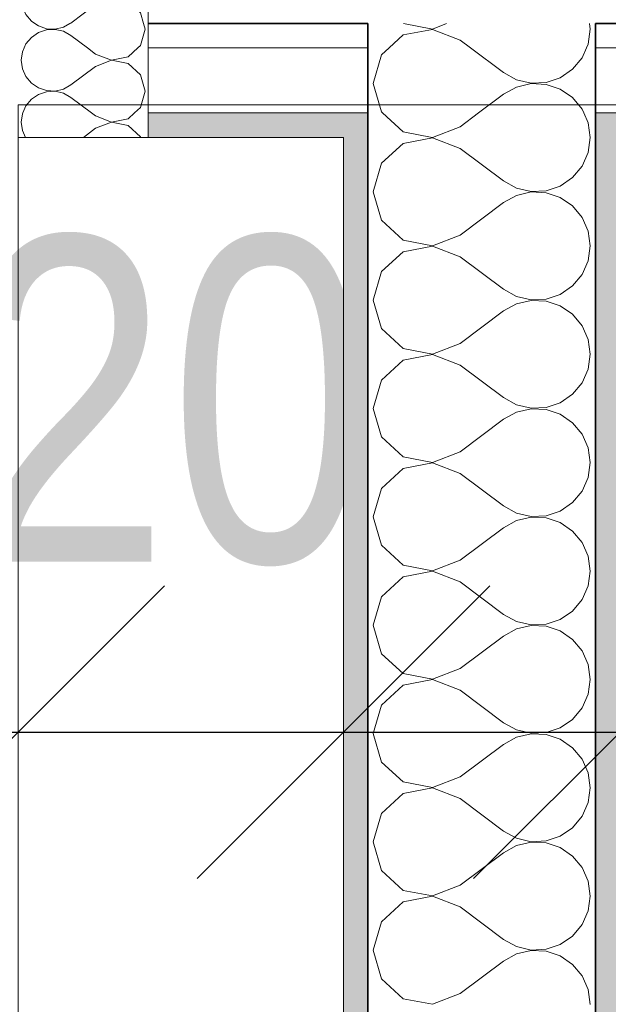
# Model space of a CAD drawing. Header units: metres. Extents: x -7.1 to 26.5, y -14.7 to 18.1.
# Tile 160 of 182: x 14.893 to 15.255, y 10.2 to 10.806. Entities that reach past the tile are written whole.
import ezdxf

# ---------------------------------------------------------------- set-up
doc = ezdxf.new("R2010")
doc.units = ezdxf.units.M
doc.header["$PDMODE"] = 65
doc.linetypes.add('AUSGEZOGEN', pattern=[0])
for name, color, linetype in [('XR$1$010 Aussenwände', 7, 'AUSGEZOGEN'), ('XR$1$010 Aussenwände Schichttrennlinien', 7, 'AUSGEZOGEN'), ('XR$1$015 Innenwände', 7, 'AUSGEZOGEN'), ('XR$1$015 Innenwände Schichttrennlinien', 7, 'AUSGEZOGEN'), ('XR$1$030 Bodenaufbauten', 7, 'AUSGEZOGEN'), ('XR$2$105 Bemassungen 100', 7, 'AUSGEZOGEN'), ('XR$3$010 Aussenwände Bauteilschraffuren', 7, 'AUSGEZOGEN'), ('XR$3$015 Innenwände Bauteilschraffuren', 7, 'AUSGEZOGEN')]:
    doc.layers.add(name, color=color, linetype=linetype)
doc.styles.add('ARIAL', font='arial.ttf')
doc.dimstyles.new('DIMSTYLE_3', dxfattribs={"dimtxt": 0.2, "dimasz": 0.3, "dimexe": 0, "dimexo": 0, "dimgap": 0.1, "dimtad": 2, "dimrnd": 0.005, "dimzin": 4, "dimdsep": 46, "dimtxsty": 'ARIAL', "dimblk1": 'ALL_ML_STRICH', "dimblk2": 'ALL_ML_STRICH', "dimsah": 1, "dimcen": 0, "dimclrd": 7, "dimclre": 7, "dimclrt": 7, "dimadec": 0, "dimazin": 0, "dimtfac": 1, "dimtdec": 0, "dimtix": 1, "dimtmove": 2, "dimatfit": 3, "dimfxl": 0, "dimtzin": 0, "dimlwd": 0, "dimlwe": 18, "dimarcsym": 0})
doc.dimstyles.new('DIMSTYLE_7', dxfattribs={"dimtxt": 0.2, "dimasz": 0.3, "dimexe": 0, "dimexo": 0, "dimgap": 0.1, "dimtad": 2, "dimdec": 1, "dimlfac": 100, "dimrnd": 0.5, "dimzin": 4, "dimdsep": 46, "dimtxsty": 'ARIAL', "dimblk1": 'ALL_ML_STRICH', "dimblk2": 'ALL_ML_STRICH', "dimsah": 1, "dimcen": 0, "dimclrd": 7, "dimclre": 7, "dimclrt": 7, "dimadec": 0, "dimazin": 0, "dimtfac": 1, "dimtdec": 0, "dimtix": 1, "dimtmove": 2, "dimatfit": 3, "dimfxl": 0, "dimtvp": 1.2, "dimtzin": 0, "dimlwd": 0, "dimlwe": 18, "dimarcsym": 0})
pattern_1 = [(0, (1500, 1500), (750, 750), [750, -750]), (90, (1500, 1500), (-750, 750), [750, -750])]

# ---------------------------------------------------------------- blocks, each defined once
blk = doc.blocks.new('ALL_ML_STRICH')
at = {"color": 0, "linetype": 'ByBlock', "lineweight": -2}
for p, q in [((0, -0.5), (0, 0.5)), ((-0.3, -0.3), (0.3, 0.3)), ((-1, 0), (0.5, 0))]:
    blk.add_line(p, q, dxfattribs=at)
blk = doc.blocks.new('*D188')
at = {"layer": 'DEFPOINTS', "color": 7, "linetype": 'AUSGEZOGEN', "lineweight": 18, "transparency": 33554687}
for p in [(14.69177, 10.36753), (14.69177, 10.36753), (14.89177, 10.30253)]:
    blk.add_point(p, dxfattribs=at)
at = {"layer": 'XR$2$105 Bemassungen 100', "color": 7, "linetype": 'AUSGEZOGEN', "lineweight": -2, "transparency": 33554687}
for p, q in [((14.69177, 10.36753), (14.69177, 10.36753)), ((14.69177, 10.36753), (14.89177, 10.36753)), ((14.89177, 10.36753), (14.89177, 10.36753))]:
    blk.add_line(p, q, dxfattribs=at)
at = {"layer": 'XR$2$105 Bemassungen 100', "color": 7, "linetype": 'AUSGEZOGEN', "lineweight": 18, "transparency": 33554687, "xscale": 0.3, "yscale": 0.3, "zscale": 0.3, "rotation": 180}
blk.add_blockref('ALL_ML_STRICH', (14.69177, 10.36753), dxfattribs=at)
at = {"layer": 'XR$2$105 Bemassungen 100', "color": 7, "linetype": 'AUSGEZOGEN', "lineweight": 18, "transparency": 33554687, "xscale": 0.3, "yscale": 0.3, "zscale": 0.3}
blk.add_blockref('ALL_ML_STRICH', (14.89177, 10.36753), dxfattribs=at)
at = {"layer": 'XR$2$105 Bemassungen 100', "color": 7, "linetype": 'AUSGEZOGEN', "lineweight": 18, "transparency": 33554687, "insert": (14.47584, 10.57094), "char_height": 0.2, "width": 0.64, "attachment_point": 5, "style": 'ARIAL'}
blk.add_mtext('\\W0.80;\\A1;{\\A1;{20\\H0.132000;\\S^ ;}}', dxfattribs=at)
blk = doc.blocks.new('*D189')
at = {"layer": 'DEFPOINTS', "color": 7, "linetype": 'AUSGEZOGEN', "lineweight": 18, "transparency": 33554687}
for p in [(14.89177, 10.36753), (14.89177, 10.30253), (15.09177, 10.30253)]:
    blk.add_point(p, dxfattribs=at)
at = {"layer": 'XR$2$105 Bemassungen 100', "color": 7, "linetype": 'AUSGEZOGEN', "lineweight": -2, "transparency": 33554687}
for p, q in [((14.89177, 10.36753), (14.89177, 10.36753)), ((14.89177, 10.36753), (15.09177, 10.36753)), ((15.09177, 10.36753), (15.09177, 10.36753))]:
    blk.add_line(p, q, dxfattribs=at)
at = {"layer": 'XR$2$105 Bemassungen 100', "color": 7, "linetype": 'AUSGEZOGEN', "lineweight": 18, "transparency": 33554687, "xscale": 0.3, "yscale": 0.3, "zscale": 0.3, "rotation": 180}
blk.add_blockref('ALL_ML_STRICH', (14.89177, 10.36753), dxfattribs=at)
at = {"layer": 'XR$2$105 Bemassungen 100', "color": 7, "linetype": 'AUSGEZOGEN', "lineweight": 18, "transparency": 33554687, "xscale": 0.3, "yscale": 0.3, "zscale": 0.3}
blk.add_blockref('ALL_ML_STRICH', (15.09177, 10.36753), dxfattribs=at)
at = {"layer": 'XR$2$105 Bemassungen 100', "color": 7, "linetype": 'AUSGEZOGEN', "lineweight": 18, "transparency": 33554687, "insert": (14.98481, 10.57094), "char_height": 0.2, "width": 0.64, "attachment_point": 5, "style": 'ARIAL'}
blk.add_mtext('\\W0.80;\\A1;{\\A1;{20\\H0.132000;\\S^ ;}}', dxfattribs=at)
blk = doc.blocks.new('*D190')
at = {"layer": 'DEFPOINTS', "color": 7, "linetype": 'AUSGEZOGEN', "lineweight": 18, "transparency": 33554687}
for p in [(15.09177, 10.36753), (15.09177, 10.30253), (15.26177, 10.30253)]:
    blk.add_point(p, dxfattribs=at)
at = {"layer": 'XR$2$105 Bemassungen 100', "color": 7, "linetype": 'AUSGEZOGEN', "lineweight": -2, "transparency": 33554687}
for p, q in [((15.09177, 10.36753), (15.09177, 10.36753)), ((15.09177, 10.36753), (15.26177, 10.36753)), ((15.26177, 10.36753), (15.26177, 10.36753))]:
    blk.add_line(p, q, dxfattribs=at)
at = {"layer": 'XR$2$105 Bemassungen 100', "color": 7, "linetype": 'AUSGEZOGEN', "lineweight": 18, "transparency": 33554687, "xscale": 0.3, "yscale": 0.3, "zscale": 0.3, "rotation": 180}
blk.add_blockref('ALL_ML_STRICH', (15.09177, 10.36753), dxfattribs=at)
at = {"layer": 'XR$2$105 Bemassungen 100', "color": 7, "linetype": 'AUSGEZOGEN', "lineweight": 18, "transparency": 33554687, "xscale": 0.3, "yscale": 0.3, "zscale": 0.3}
blk.add_blockref('ALL_ML_STRICH', (15.26177, 10.36753), dxfattribs=at)
at = {"layer": 'XR$2$105 Bemassungen 100', "color": 7, "linetype": 'AUSGEZOGEN', "lineweight": 18, "transparency": 33554687, "insert": (15.46377, 10.56753), "char_height": 0.2, "width": 0.64, "attachment_point": 5, "style": 'ARIAL'}
blk.add_mtext('\\W0.80;\\A1;{\\A1;{17\\H0.132000;\\S^ ;}}', dxfattribs=at)
blk = doc.blocks.new('*D191')
at = {"layer": 'DEFPOINTS', "color": 7, "linetype": 'AUSGEZOGEN', "lineweight": 18, "transparency": 33554687}
for p in [(15.26177, 10.36753), (18.63177, 10.36753), (15.26177, 10.30253)]:
    blk.add_point(p, dxfattribs=at)
at = {"layer": 'XR$2$105 Bemassungen 100', "color": 7, "linetype": 'AUSGEZOGEN', "lineweight": -2, "transparency": 33554687}
for p, q in [((15.26177, 10.36753), (15.26177, 10.36753)), ((15.26177, 10.36753), (18.63177, 10.36753)), ((18.63177, 10.36753), (18.63177, 10.36753))]:
    blk.add_line(p, q, dxfattribs=at)
at = {"layer": 'XR$2$105 Bemassungen 100', "color": 7, "linetype": 'AUSGEZOGEN', "lineweight": 18, "transparency": 33554687, "xscale": 0.3, "yscale": 0.3, "zscale": 0.3, "rotation": 180}
blk.add_blockref('ALL_ML_STRICH', (15.26177, 10.36753), dxfattribs=at)
at = {"layer": 'XR$2$105 Bemassungen 100', "color": 7, "linetype": 'AUSGEZOGEN', "lineweight": 18, "transparency": 33554687, "xscale": 0.3, "yscale": 0.3, "zscale": 0.3}
blk.add_blockref('ALL_ML_STRICH', (18.63177, 10.36753), dxfattribs=at)
at = {"layer": 'XR$2$105 Bemassungen 100', "color": 7, "linetype": 'AUSGEZOGEN', "lineweight": 18, "transparency": 33554687, "insert": (16.95833, 10.57108), "char_height": 0.2, "width": 0.64, "attachment_point": 5, "style": 'ARIAL'}
blk.add_mtext('\\W0.80;\\A1;{\\A1;{3.37\\H0.132000;\\S^ ;}}', dxfattribs=at)
blk = doc.blocks.new('COMPLEXOBJECT_112')
at = {"layer": 'XR$3$010 Aussenwände Bauteilschraffuren', "color": 8, "linetype": 'AUSGEZOGEN', "lineweight": 13, "transparency": 33554687}
for p, q in [((14.95934, 10.97344), (14.96702, 10.98046)), ((14.96702, 10.98046), (14.96743, 10.9819)), ((14.9577, 10.97313), (14.95934, 10.97344)), ((14.95934, 10.96942), (14.95458, 10.97032)), ((14.96702, 10.96239), (14.95934, 10.96942)), ((14.96987, 10.95238), (14.96702, 10.96239)), ((14.96702, 10.94237), (14.96987, 10.95238)), ((14.93939, 10.93714), (14.92758, 10.946)), ((14.95934, 10.93534), (14.96702, 10.94237)), ((14.93939, 10.93714), (14.94911, 10.93341)), ((14.94911, 10.93341), (14.95934, 10.93534)), ((14.93939, 10.92952), (14.92415, 10.9181)), ((14.94911, 10.93326), (14.93939, 10.92952)), ((14.95934, 10.93132), (14.94911, 10.93326)), ((14.96702, 10.9243), (14.95934, 10.93132)), ((14.96987, 10.91429), (14.96702, 10.9243)), ((14.89904, 10.92028), (14.89987, 10.91927)), ((14.89987, 10.91927), (14.9042, 10.9163)), ((14.91955, 10.91555), (14.92415, 10.9181)), ((14.9042, 10.91227), (14.89987, 10.9093)), ((14.9042, 10.9163), (14.90918, 10.91462)), ((14.90918, 10.91395), (14.9042, 10.91227)), ((14.90918, 10.91462), (14.91443, 10.91436)), ((14.91443, 10.91421), (14.90918, 10.91395)), ((14.91443, 10.91436), (14.91955, 10.91555)), ((14.91955, 10.91302), (14.91443, 10.91421)), ((14.92415, 10.91048), (14.91955, 10.91302)), ((14.96702, 10.90427), (14.96987, 10.91429)), ((14.89652, 10.90525), (14.8944, 10.90044)), ((14.89987, 10.9093), (14.89652, 10.90525)), ((14.93939, 10.89905), (14.92415, 10.91048)), ((14.8944, 10.90044), (14.89367, 10.89524)), ((14.93939, 10.89905), (14.94911, 10.89532)), ((14.95934, 10.89725), (14.96702, 10.90427)), ((14.89367, 10.89524), (14.8944, 10.89003)), ((14.94911, 10.89516), (14.93939, 10.89143)), ((14.94911, 10.89532), (14.95934, 10.89725)), ((14.95934, 10.89323), (14.94911, 10.89516)), ((14.96702, 10.8862), (14.95934, 10.89323)), ((14.8944, 10.89003), (14.89652, 10.88522)), ((14.93939, 10.89143), (14.92415, 10.88)), ((14.89652, 10.88522), (14.89987, 10.88118)), ((14.89987, 10.88118), (14.9042, 10.8782)), ((14.96987, 10.87619), (14.96702, 10.8862)), ((14.9042, 10.8782), (14.90918, 10.87652)), ((14.90918, 10.87586), (14.9042, 10.87418)), ((14.90918, 10.87652), (14.91443, 10.87627)), ((14.91443, 10.87611), (14.90918, 10.87586)), ((14.91443, 10.87627), (14.91955, 10.87746)), ((14.91955, 10.87492), (14.91443, 10.87611)), ((14.91955, 10.87746), (14.92415, 10.88)), ((14.92415, 10.87238), (14.91955, 10.87492)), ((14.96702, 10.86618), (14.96987, 10.87619)), ((14.89987, 10.8712), (14.89652, 10.86716)), ((14.9042, 10.87418), (14.89987, 10.8712)), ((14.93939, 10.86095), (14.92415, 10.87238)), ((14.8944, 10.86235), (14.89367, 10.85714)), ((14.89652, 10.86716), (14.8944, 10.86235)), ((14.95934, 10.85915), (14.96702, 10.86618)), ((14.89367, 10.85714), (14.8944, 10.85194)), ((14.93939, 10.86095), (14.94911, 10.85722)), ((14.94911, 10.85707), (14.93939, 10.85333)), ((14.94911, 10.85722), (14.95934, 10.85915)), ((14.95934, 10.85513), (14.94911, 10.85707)), ((14.8944, 10.85194), (14.89652, 10.84713)), ((14.93939, 10.85333), (14.92415, 10.8419)), ((14.96702, 10.84811), (14.95934, 10.85513)), ((14.89652, 10.84713), (14.89987, 10.84308)), ((14.96987, 10.8381), (14.96702, 10.84811)), ((14.89987, 10.84308), (14.9042, 10.84011)), ((14.9042, 10.84011), (14.90918, 10.83843)), ((14.90918, 10.83843), (14.91443, 10.83817)), ((14.91443, 10.83817), (14.91955, 10.83936)), ((14.91955, 10.83936), (14.92415, 10.8419)), ((14.96702, 10.82808), (14.96987, 10.8381)), ((14.89987, 10.83311), (14.89652, 10.82906)), ((14.9042, 10.83608), (14.89987, 10.83311)), ((14.90918, 10.83776), (14.9042, 10.83608)), ((14.91443, 10.83802), (14.90918, 10.83776)), ((14.91955, 10.83683), (14.91443, 10.83802)), ((14.92415, 10.83429), (14.91955, 10.83683)), ((14.93939, 10.82286), (14.92415, 10.83429)), ((14.89652, 10.82906), (14.8944, 10.82425)), ((14.95934, 10.82106), (14.96702, 10.82808)), ((14.8944, 10.82425), (14.89367, 10.81905)), ((14.93939, 10.82286), (14.94911, 10.81912)), ((14.94911, 10.81912), (14.95934, 10.82106)), ((14.89367, 10.81905), (14.8944, 10.81384)), ((14.8944, 10.81384), (14.89652, 10.80903)), ((14.93939, 10.81524), (14.92415, 10.80381)), ((14.94911, 10.81897), (14.93939, 10.81524)), ((14.95934, 10.81704), (14.94911, 10.81897)), ((14.96702, 10.81001), (14.95934, 10.81704)), ((14.89652, 10.80903), (14.89987, 10.80499)), ((14.96887, 10.8035), (14.96702, 10.81001)), ((14.89987, 10.80499), (14.90203, 10.8035)), ((14.9236, 10.8035), (14.92415, 10.80381))]:
    blk.add_line(p, q, dxfattribs=at)
blk = doc.blocks.new('COMPLEXOBJECT_113')
at = {"layer": 'XR$3$010 Aussenwände Bauteilschraffuren', "color": 8, "linetype": 'AUSGEZOGEN', "lineweight": 13, "transparency": 33554687}
for p, q in [((14.8944, 10.74806), (14.89367, 10.74286)), ((14.89459, 10.7485), (14.8944, 10.74806)), ((14.93939, 10.74667), (14.93694, 10.7485)), ((14.95934, 10.74487), (14.96331, 10.7485)), ((14.89367, 10.74286), (14.8944, 10.73765)), ((14.93939, 10.74667), (14.94911, 10.74293)), ((14.94911, 10.74278), (14.93939, 10.73905)), ((14.94911, 10.74293), (14.95934, 10.74487)), ((14.95934, 10.74085), (14.94911, 10.74278)), ((14.8944, 10.73765), (14.89623, 10.7335)), ((14.93939, 10.73905), (14.932, 10.7335)), ((14.96702, 10.73382), (14.95934, 10.74085)), ((14.96711, 10.7335), (14.96702, 10.73382))]:
    blk.add_line(p, q, dxfattribs=at)
blk = doc.blocks.new('COMPLEXOBJECT_114')
at = {"layer": 'XR$3$010 Aussenwände Bauteilschraffuren', "color": 8, "linetype": 'AUSGEZOGEN', "lineweight": 13, "transparency": 33554687}
for p, q in [((14.8944, 10.78616), (14.89367, 10.78095)), ((14.89543, 10.7885), (14.8944, 10.78616)), ((14.93939, 10.78476), (14.9344, 10.7885)), ((14.93939, 10.78476), (14.94911, 10.78103)), ((14.95934, 10.78296), (14.9654, 10.7885)), ((14.89367, 10.78095), (14.8944, 10.77575)), ((14.94911, 10.78088), (14.93939, 10.77714)), ((14.94911, 10.78103), (14.95934, 10.78296)), ((14.95934, 10.77894), (14.94911, 10.78088)), ((14.96702, 10.77192), (14.95934, 10.77894)), ((14.8944, 10.77575), (14.89652, 10.77094)), ((14.93939, 10.77714), (14.92415, 10.76571)), ((14.96987, 10.7619), (14.96702, 10.77192)), ((14.89652, 10.77094), (14.89987, 10.76689)), ((14.89987, 10.76689), (14.9042, 10.76392)), ((14.91955, 10.76317), (14.92415, 10.76571)), ((14.9042, 10.75989), (14.89987, 10.75692)), ((14.9042, 10.76392), (14.90918, 10.76224)), ((14.90918, 10.76157), (14.9042, 10.75989)), ((14.90918, 10.76224), (14.91443, 10.76198)), ((14.91443, 10.76183), (14.90918, 10.76157)), ((14.91443, 10.76198), (14.91955, 10.76317)), ((14.91955, 10.76064), (14.91443, 10.76183)), ((14.92415, 10.7581), (14.91955, 10.76064)), ((14.96702, 10.75189), (14.96987, 10.7619)), ((14.89987, 10.75692), (14.89652, 10.75287)), ((14.93694, 10.7485), (14.92415, 10.7581)), ((14.89652, 10.75287), (14.89459, 10.7485)), ((14.96331, 10.7485), (14.96702, 10.75189))]:
    blk.add_line(p, q, dxfattribs=at)
blk = doc.blocks.new('COMPLEXOBJECT_115')
at = {"layer": 'XR$3$010 Aussenwände Bauteilschraffuren', "color": 8, "linetype": 'AUSGEZOGEN', "lineweight": 13, "transparency": 33554687}
for p, q in [((14.90203, 10.8035), (14.9042, 10.80201)), ((14.9042, 10.80201), (14.90918, 10.80033)), ((14.91955, 10.80127), (14.9236, 10.8035)), ((14.96987, 10.8), (14.96887, 10.8035)), ((14.9042, 10.79799), (14.89987, 10.79501)), ((14.90918, 10.79967), (14.9042, 10.79799)), ((14.90918, 10.80033), (14.91443, 10.80008)), ((14.91443, 10.79992), (14.90918, 10.79967)), ((14.91443, 10.80008), (14.91955, 10.80127)), ((14.91955, 10.79873), (14.91443, 10.79992)), ((14.92415, 10.79619), (14.91955, 10.79873)), ((14.9344, 10.7885), (14.92415, 10.79619)), ((14.96702, 10.78999), (14.96987, 10.8)), ((14.89652, 10.79097), (14.89543, 10.7885)), ((14.89987, 10.79501), (14.89652, 10.79097)), ((14.9654, 10.7885), (14.96702, 10.78999))]:
    blk.add_line(p, q, dxfattribs=at)
blk = doc.blocks.new('COMPLEXOBJECT_263')
at = {"layer": 'XR$3$015 Innenwände Bauteilschraffuren', "color": 8, "linetype": 'AUSGEZOGEN', "lineweight": 13, "transparency": 33554687}
for p, q in [((15.11578, 10.7485), (15.12853, 10.73685)), ((15.16344, 10.74), (15.17477, 10.7485)), ((15.24217, 10.74244), (15.2395, 10.7485)), ((15.24341, 10.7335), (15.24217, 10.74244)), ((15.12853, 10.73685), (15.14624, 10.7335)), ((15.14652, 10.7335), (15.16344, 10.74))]:
    blk.add_line(p, q, dxfattribs=at)
blk = doc.blocks.new('COMPLEXOBJECT_264')
at = {"layer": 'XR$3$015 Innenwände Bauteilschraffuren', "color": 8, "linetype": 'AUSGEZOGEN', "lineweight": 13, "transparency": 33554687}
for p, q in [((15.11508, 10.78419), (15.1101, 10.76667)), ((15.1198, 10.7885), (15.11508, 10.78419)), ((15.16988, 10.7885), (15.1901, 10.77333)), ((15.23846, 10.78248), (15.24112, 10.7885)), ((15.23259, 10.77539), (15.23846, 10.78248)), ((15.1901, 10.77333), (15.19815, 10.76888)), ((15.22501, 10.77019), (15.23259, 10.77539)), ((15.1101, 10.76667), (15.11508, 10.74914)), ((15.19815, 10.76888), (15.20711, 10.7668)), ((15.20711, 10.76653), (15.19815, 10.76445)), ((15.20711, 10.7668), (15.2163, 10.76725)), ((15.2163, 10.76609), (15.20711, 10.76653)), ((15.2163, 10.76725), (15.22501, 10.77019)), ((15.22501, 10.76315), (15.2163, 10.76609)), ((15.17477, 10.7485), (15.1901, 10.76)), ((15.19815, 10.76445), (15.1901, 10.76)), ((15.23259, 10.75794), (15.22501, 10.76315)), ((15.23846, 10.75086), (15.23259, 10.75794)), ((15.11508, 10.74914), (15.11578, 10.7485)), ((15.2395, 10.7485), (15.23846, 10.75086))]:
    blk.add_line(p, q, dxfattribs=at)
blk = doc.blocks.new('COMPLEXOBJECT_265')
at = {"layer": 'XR$3$015 Innenwände Bauteilschraffuren', "color": 8, "linetype": 'AUSGEZOGEN', "lineweight": 13, "transparency": 33554687}
for p, q in [((15.12861, 10.8035), (15.14643, 10.80013)), ((15.14643, 10.80013), (15.1552, 10.8035)), ((15.24344, 10.8), (15.24295, 10.8035)), ((15.12853, 10.79648), (15.1198, 10.7885)), ((15.14643, 10.79987), (15.12853, 10.79648)), ((15.16344, 10.79333), (15.14643, 10.79987)), ((15.24217, 10.79089), (15.24344, 10.8)), ((15.16344, 10.79333), (15.16988, 10.7885)), ((15.24112, 10.7885), (15.24217, 10.79089))]:
    blk.add_line(p, q, dxfattribs=at)
blk = doc.blocks.new('COMPLEXOBJECT_266')
at = {"layer": 'XR$3$015 Innenwände Bauteilschraffuren', "color": 8, "linetype": 'AUSGEZOGEN', "lineweight": 13, "transparency": 33554687}
for p, q in [((15.12853, 10.72981), (15.11508, 10.71752)), ((15.14643, 10.7332), (15.12853, 10.72981)), ((15.14624, 10.7335), (15.14643, 10.73347)), ((15.14643, 10.73347), (15.14652, 10.7335)), ((15.16344, 10.72667), (15.14643, 10.7332)), ((15.24217, 10.72422), (15.24344, 10.73333)), ((15.24344, 10.73333), (15.24341, 10.7335)), ((15.16344, 10.72667), (15.1901, 10.70667)), ((15.23846, 10.71581), (15.24217, 10.72422)), ((15.11508, 10.71752), (15.1101, 10.7)), ((15.23259, 10.70873), (15.23846, 10.71581)), ((15.1901, 10.70667), (15.19815, 10.70222)), ((15.22501, 10.70352), (15.23259, 10.70873)), ((15.1101, 10.7), (15.11508, 10.68248)), ((15.19815, 10.70222), (15.20711, 10.70013)), ((15.20711, 10.69987), (15.19815, 10.69778)), ((15.20711, 10.70013), (15.2163, 10.70058)), ((15.2163, 10.69942), (15.20711, 10.69987)), ((15.2163, 10.70058), (15.22501, 10.70352)), ((15.22501, 10.69648), (15.2163, 10.69942)), ((15.16344, 10.67333), (15.1901, 10.69333)), ((15.19815, 10.69778), (15.1901, 10.69333)), ((15.23259, 10.69127), (15.22501, 10.69648)), ((15.23846, 10.68419), (15.23259, 10.69127)), ((15.11508, 10.68248), (15.12853, 10.67019)), ((15.24217, 10.67578), (15.23846, 10.68419)), ((15.24344, 10.66667), (15.24217, 10.67578)), ((15.12853, 10.67019), (15.14643, 10.6668)), ((15.14643, 10.6668), (15.16344, 10.67333)), ((15.12853, 10.66315), (15.11508, 10.65086)), ((15.14643, 10.66653), (15.12853, 10.66315)), ((15.16344, 10.66), (15.14643, 10.66653)), ((15.24217, 10.65756), (15.24344, 10.66667)), ((15.16344, 10.66), (15.1901, 10.64)), ((15.23846, 10.64914), (15.24217, 10.65756)), ((15.11508, 10.65086), (15.1101, 10.63333)), ((15.23259, 10.64206), (15.23846, 10.64914)), ((15.1901, 10.64), (15.19815, 10.63555)), ((15.22501, 10.63685), (15.23259, 10.64206)), ((15.1101, 10.63333), (15.11508, 10.61581)), ((15.19815, 10.63555), (15.20711, 10.63347)), ((15.20711, 10.6332), (15.19815, 10.63112)), ((15.20711, 10.63347), (15.2163, 10.63391)), ((15.2163, 10.63275), (15.20711, 10.6332)), ((15.2163, 10.63391), (15.22501, 10.63685)), ((15.22501, 10.62981), (15.2163, 10.63275)), ((15.16344, 10.60667), (15.1901, 10.62667)), ((15.19815, 10.63112), (15.1901, 10.62667)), ((15.23259, 10.62461), (15.22501, 10.62981)), ((15.23846, 10.61752), (15.23259, 10.62461)), ((15.11508, 10.61581), (15.12853, 10.60352)), ((15.24217, 10.60911), (15.23846, 10.61752)), ((15.24344, 10.6), (15.24217, 10.60911)), ((15.12853, 10.60352), (15.14643, 10.60013)), ((15.14643, 10.60013), (15.16344, 10.60667)), ((15.12853, 10.59648), (15.11508, 10.58419)), ((15.14643, 10.59987), (15.12853, 10.59648)), ((15.16344, 10.59333), (15.14643, 10.59987)), ((15.24217, 10.59089), (15.24344, 10.6)), ((15.16344, 10.59333), (15.1901, 10.57333)), ((15.23846, 10.58248), (15.24217, 10.59089)), ((15.11508, 10.58419), (15.1101, 10.56667)), ((15.23259, 10.57539), (15.23846, 10.58248)), ((15.1901, 10.57333), (15.19815, 10.56888)), ((15.22501, 10.57019), (15.23259, 10.57539)), ((15.1101, 10.56667), (15.11508, 10.54914)), ((15.19815, 10.56888), (15.20711, 10.5668)), ((15.20711, 10.56653), (15.19815, 10.56445)), ((15.20711, 10.5668), (15.2163, 10.56725)), ((15.2163, 10.56609), (15.20711, 10.56653)), ((15.2163, 10.56725), (15.22501, 10.57019)), ((15.22501, 10.56315), (15.2163, 10.56609)), ((15.16344, 10.54), (15.1901, 10.56)), ((15.19815, 10.56445), (15.1901, 10.56)), ((15.23259, 10.55794), (15.22501, 10.56315)), ((15.23846, 10.55086), (15.23259, 10.55794)), ((15.11508, 10.54914), (15.12853, 10.53685)), ((15.24217, 10.54244), (15.23846, 10.55086)), ((15.24344, 10.53333), (15.24217, 10.54244)), ((15.12853, 10.53685), (15.14643, 10.53347)), ((15.14643, 10.53347), (15.16344, 10.54)), ((15.12853, 10.52981), (15.11508, 10.51752)), ((15.14643, 10.5332), (15.12853, 10.52981)), ((15.16344, 10.52667), (15.14643, 10.5332)), ((15.24217, 10.52422), (15.24344, 10.53333)), ((15.16344, 10.52667), (15.1901, 10.50667)), ((15.23846, 10.51581), (15.24217, 10.52422)), ((15.11508, 10.51752), (15.1101, 10.5)), ((15.23259, 10.50873), (15.23846, 10.51581)), ((15.1901, 10.50667), (15.19815, 10.50222)), ((15.22501, 10.50352), (15.23259, 10.50873)), ((15.1101, 10.5), (15.11508, 10.48248)), ((15.19815, 10.50222), (15.20711, 10.50013)), ((15.20711, 10.49987), (15.19815, 10.49778)), ((15.20711, 10.50013), (15.2163, 10.50058)), ((15.2163, 10.49942), (15.20711, 10.49987)), ((15.2163, 10.50058), (15.22501, 10.50352)), ((15.22501, 10.49648), (15.2163, 10.49942)), ((15.16344, 10.47333), (15.1901, 10.49333)), ((15.19815, 10.49778), (15.1901, 10.49333)), ((15.23259, 10.49127), (15.22501, 10.49648)), ((15.23846, 10.48419), (15.23259, 10.49127)), ((15.11508, 10.48248), (15.12853, 10.47019)), ((15.24217, 10.47578), (15.23846, 10.48419)), ((15.24344, 10.46667), (15.24217, 10.47578)), ((15.12853, 10.47019), (15.14643, 10.4668)), ((15.14643, 10.4668), (15.16344, 10.47333)), ((15.12853, 10.46315), (15.11508, 10.45086)), ((15.14643, 10.46653), (15.12853, 10.46315)), ((15.16344, 10.46), (15.14643, 10.46653)), ((15.24217, 10.45756), (15.24344, 10.46667)), ((15.16344, 10.46), (15.1901, 10.44)), ((15.23846, 10.44914), (15.24217, 10.45756)), ((15.11508, 10.45086), (15.1101, 10.43333)), ((15.23259, 10.44206), (15.23846, 10.44914)), ((15.1901, 10.44), (15.19815, 10.43555)), ((15.22501, 10.43685), (15.23259, 10.44206)), ((15.1101, 10.43333), (15.11508, 10.41581)), ((15.19815, 10.43555), (15.20711, 10.43347)), ((15.20711, 10.4332), (15.19815, 10.43112)), ((15.20711, 10.43347), (15.2163, 10.43391)), ((15.2163, 10.43275), (15.20711, 10.4332)), ((15.2163, 10.43391), (15.22501, 10.43685)), ((15.22501, 10.42981), (15.2163, 10.43275)), ((15.16344, 10.40667), (15.1901, 10.42667)), ((15.19815, 10.43112), (15.1901, 10.42667)), ((15.23259, 10.42461), (15.22501, 10.42981)), ((15.23846, 10.41752), (15.23259, 10.42461)), ((15.11508, 10.41581), (15.12853, 10.40352)), ((15.24217, 10.40911), (15.23846, 10.41752)), ((15.24344, 10.4), (15.24217, 10.40911)), ((15.12853, 10.40352), (15.14643, 10.40013)), ((15.14643, 10.40013), (15.16344, 10.40667)), ((15.12853, 10.39648), (15.11508, 10.38419)), ((15.14643, 10.39987), (15.12853, 10.39648)), ((15.16344, 10.39333), (15.14643, 10.39987)), ((15.24217, 10.39089), (15.24344, 10.4)), ((15.16344, 10.39333), (15.1901, 10.37333)), ((15.23846, 10.38248), (15.24217, 10.39089)), ((15.11508, 10.38419), (15.1101, 10.36667)), ((15.23259, 10.37539), (15.23846, 10.38248)), ((15.1901, 10.37333), (15.19815, 10.36888)), ((15.22501, 10.37019), (15.23259, 10.37539)), ((15.1101, 10.36667), (15.11508, 10.34914)), ((15.19815, 10.36888), (15.20711, 10.3668)), ((15.20711, 10.36653), (15.19815, 10.36445)), ((15.20711, 10.3668), (15.2163, 10.36725)), ((15.2163, 10.36609), (15.20711, 10.36653)), ((15.2163, 10.36725), (15.22501, 10.37019)), ((15.22501, 10.36315), (15.2163, 10.36609)), ((15.16344, 10.34), (15.1901, 10.36)), ((15.19815, 10.36445), (15.1901, 10.36)), ((15.23259, 10.35794), (15.22501, 10.36315)), ((15.23846, 10.35086), (15.23259, 10.35794)), ((15.11508, 10.34914), (15.12853, 10.33685)), ((15.24217, 10.34244), (15.23846, 10.35086)), ((15.24344, 10.33333), (15.24217, 10.34244)), ((15.12853, 10.33685), (15.14643, 10.33347)), ((15.14643, 10.33347), (15.16344, 10.34)), ((15.12853, 10.32981), (15.11508, 10.31752)), ((15.14643, 10.3332), (15.12853, 10.32981)), ((15.16344, 10.32667), (15.14643, 10.3332)), ((15.24217, 10.32422), (15.24344, 10.33333)), ((15.16344, 10.32667), (15.1901, 10.30667)), ((15.23846, 10.31581), (15.24217, 10.32422)), ((15.11508, 10.31752), (15.1101, 10.3)), ((15.23259, 10.30873), (15.23846, 10.31581)), ((15.1901, 10.30667), (15.19815, 10.30222)), ((15.22501, 10.30352), (15.23259, 10.30873)), ((15.1101, 10.3), (15.11508, 10.28248)), ((15.19815, 10.30222), (15.20711, 10.30013)), ((15.20711, 10.29987), (15.19815, 10.29778)), ((15.20711, 10.30013), (15.2163, 10.30058)), ((15.2163, 10.29942), (15.20711, 10.29987)), ((15.2163, 10.30058), (15.22501, 10.30352)), ((15.22501, 10.29648), (15.2163, 10.29942)), ((15.16344, 10.27333), (15.1901, 10.29333)), ((15.19815, 10.29778), (15.1901, 10.29333)), ((15.23259, 10.29127), (15.22501, 10.29648)), ((15.23846, 10.28419), (15.23259, 10.29127)), ((15.11508, 10.28248), (15.12853, 10.27019)), ((15.24217, 10.27578), (15.23846, 10.28419)), ((15.24344, 10.26667), (15.24217, 10.27578)), ((15.12853, 10.27019), (15.14643, 10.2668)), ((15.14643, 10.2668), (15.16344, 10.27333)), ((15.12853, 10.26315), (15.11508, 10.25086)), ((15.14643, 10.26653), (15.12853, 10.26315)), ((15.16344, 10.26), (15.14643, 10.26653)), ((15.24217, 10.25756), (15.24344, 10.26667)), ((15.16344, 10.26), (15.1901, 10.24)), ((15.23846, 10.24914), (15.24217, 10.25756)), ((15.11508, 10.25086), (15.1101, 10.23333)), ((15.23259, 10.24206), (15.23846, 10.24914)), ((15.1901, 10.24), (15.19815, 10.23555)), ((15.22501, 10.23685), (15.23259, 10.24206)), ((15.1101, 10.23333), (15.11508, 10.21581)), ((15.19815, 10.23555), (15.20711, 10.23347)), ((15.20711, 10.2332), (15.19815, 10.23112)), ((15.20711, 10.23347), (15.2163, 10.23391)), ((15.2163, 10.23275), (15.20711, 10.2332)), ((15.2163, 10.23391), (15.22501, 10.23685)), ((15.22501, 10.22981), (15.2163, 10.23275)), ((15.16344, 10.20667), (15.1901, 10.22667)), ((15.19815, 10.23112), (15.1901, 10.22667)), ((15.23259, 10.22461), (15.22501, 10.22981)), ((15.23846, 10.21752), (15.23259, 10.22461)), ((15.11508, 10.21581), (15.12853, 10.20352)), ((15.24217, 10.20911), (15.23846, 10.21752)), ((15.24344, 10.2), (15.24217, 10.20911)), ((15.12853, 10.20352), (15.14643, 10.20013)), ((15.14643, 10.20013), (15.16344, 10.20667))]:
    blk.add_line(p, q, dxfattribs=at)

msp = doc.modelspace()

# ---------------------------------------------------------------- hatches: boundary and pattern name
at = {"layer": 'XR$3$010 Aussenwände Bauteilschraffuren', "linetype": 'AUSGEZOGEN', "lineweight": 13, "transparency": 33554687}
h = msp.add_hatch(dxfattribs=at)
h.set_pattern_fill('MUSTER', color=8, scale=750, style=0, pattern_type=2)
h.set_pattern_definition(pattern_1)
h.paths.add_polyline_path([(14.97177, 10.7885), (15.10677, 10.7885), (15.10677, 10.8035), (14.97177, 10.8035)], flags=0)
h = msp.add_hatch(dxfattribs=at)
h.set_pattern_fill('MUSTER', color=8, scale=750, style=0, pattern_type=2)
h.set_pattern_definition(pattern_1)
h.paths.add_polyline_path([(15.24677, 10.7885), (15.86177, 10.7885), (15.86177, 10.8035), (15.24677, 10.8035)], flags=0)
at = {"layer": 'XR$3$010 Aussenwände Bauteilschraffuren', "linetype": 'AUSGEZOGEN', "lineweight": 13, "true_color": 0x202020, "transparency": 33554687}
for points in [[(14.97177, 10.7335), (15.09177, 10.7335), (15.09177, 10.7485), (14.97177, 10.7485)], [(15.09177, 10.7335), (15.10677, 10.7335), (15.10677, 10.7485), (15.09177, 10.7485)], [(15.24677, 10.7335), (15.26177, 10.7335), (15.26177, 10.7485), (15.24677, 10.7485)]]:
    msp.add_hatch(color=250, dxfattribs=at).paths.add_polyline_path(points)
at = {"layer": 'XR$3$015 Innenwände Bauteilschraffuren', "linetype": 'AUSGEZOGEN', "lineweight": 13, "true_color": 0x202020, "transparency": 33554687}
for points in [[(15.10677, 7.5885), (15.10677, 10.7335), (15.09177, 10.7335), (15.09177, 7.5885)], [(15.26177, 8.3635), (15.26177, 10.7335), (15.24677, 10.7335), (15.24677, 8.3635)]]:
    msp.add_hatch(color=250, dxfattribs=at).paths.add_polyline_path(points)

# ---------------------------------------------------------------- linework, layer by layer
at = {"layer": 'XR$1$010 Aussenwände', "color": 7, "linetype": 'AUSGEZOGEN', "lineweight": 18, "transparency": 33554687}
for p, q in [((14.89177, 10.7335), (14.97177, 10.7335)), ((14.97177, 10.7335), (15.09177, 10.7335))]:
    msp.add_line(p, q, dxfattribs=at)
at = {"layer": 'XR$1$010 Aussenwände Schichttrennlinien', "color": 7, "linetype": 'AUSGEZOGEN', "lineweight": 18, "transparency": 33554687}
for p, q in [((14.97177, 10.8035), (14.97177, 10.98581)), ((14.97177, 10.8035), (14.97177, 10.98581)), ((14.97177, 10.8035), (14.97177, 10.7885)), ((14.97177, 10.8035), (14.97177, 10.7885)), ((14.97177, 10.7885), (14.97177, 10.7485)), ((14.97177, 10.7885), (15.10677, 10.7885)), ((14.97177, 10.7885), (14.97177, 10.7485)), ((15.24677, 10.7885), (15.86177, 10.7885)), ((14.97177, 10.7485), (14.97177, 10.7335)), ((14.97177, 10.7485), (15.10677, 10.7485)), ((14.97177, 10.7485), (14.97177, 10.7335)), ((15.24677, 10.7485), (15.86177, 10.7485))]:
    msp.add_line(p, q, dxfattribs=at)
at = {"layer": 'XR$1$010 Aussenwände Schichttrennlinien', "color": 7, "linetype": 'AUSGEZOGEN', "lineweight": 35, "transparency": 33554687}
for p, q in [((15.10677, 10.8035), (14.97177, 10.8035)), ((15.10677, 10.8035), (15.10677, 10.7885)), ((15.10677, 10.8035), (15.10677, 10.7885)), ((15.86177, 10.8035), (15.24677, 10.8035)), ((15.24677, 10.7885), (15.24677, 10.8035)), ((15.24677, 10.7885), (15.24677, 10.8035)), ((15.10677, 10.7885), (15.10677, 10.7485)), ((15.10677, 10.7885), (15.10677, 10.7485)), ((15.24677, 10.7485), (15.24677, 10.7885)), ((15.24677, 10.7485), (15.24677, 10.7885)), ((15.10677, 10.7485), (15.10677, 10.7335)), ((15.10677, 10.7485), (15.10677, 10.7335)), ((15.24677, 10.7335), (15.24677, 10.7485)), ((15.24677, 10.7335), (15.24677, 10.7485))]:
    msp.add_line(p, q, dxfattribs=at)
at = {"layer": 'XR$1$015 Innenwände', "color": 7, "linetype": 'AUSGEZOGEN', "lineweight": 18, "transparency": 33554687}
msp.add_line((15.09177, 10.7335), (15.09177, 7.5885), dxfattribs=at)
at = {"layer": 'XR$1$015 Innenwände Schichttrennlinien', "color": 7, "linetype": 'AUSGEZOGEN', "lineweight": 35, "transparency": 33554687}
for p, q in [((15.10677, 10.7335), (15.10677, 8.3485)), ((15.24677, 10.7335), (15.24677, 8.3635))]:
    msp.add_line(p, q, dxfattribs=at)
at = {"layer": 'XR$1$030 Bodenaufbauten', "color": 254, "linetype": 'AUSGEZOGEN', "lineweight": 13, "transparency": 33554687}
msp.add_lwpolyline([(2.26177, -3.7865), (22.64177, -3.7865), (22.64177, 10.7535), (14.89177, 10.7535), (14.89177, 6.0735), (10.01177, 6.0735), (10.01177, 8.00991), (10.01177, 10.7535), (2.26177, 10.7535), (2.26177, -3.7865)], close=True, dxfattribs=at)

# ---------------------------------------------------------------- block references
at = {"layer": 'XR$3$010 Aussenwände Bauteilschraffuren', "color": 8, "linetype": 'AUSGEZOGEN', "lineweight": 13, "transparency": 33554687}
for name in ['COMPLEXOBJECT_112', 'COMPLEXOBJECT_115', 'COMPLEXOBJECT_114', 'COMPLEXOBJECT_113']:
    msp.add_blockref(name, (0, 0), dxfattribs=at)
at = {"layer": 'XR$3$015 Innenwände Bauteilschraffuren', "color": 8, "linetype": 'AUSGEZOGEN', "lineweight": 13, "transparency": 33554687}
for name in ['COMPLEXOBJECT_265', 'COMPLEXOBJECT_264', 'COMPLEXOBJECT_263', 'COMPLEXOBJECT_266']:
    msp.add_blockref(name, (0, 0), dxfattribs=at)

# ---------------------------------------------------------------- dimensions: what is measured, and where the dimension line sits
at = {"layer": 'XR$2$105 Bemassungen 100', "color": 7, "linetype": 'AUSGEZOGEN', "lineweight": 18, "transparency": 33554687}
for base, p1, p2, dimstyle, picture, middle in [((14.89177, 10.36753), (14.69177, 10.36753), (14.89177, 10.36753), 'DIMSTYLE_7', '*D188', (14.47584, 10.57094)), ((15.09177, 10.36753), (14.89177, 10.36753), (15.09177, 10.36753), 'DIMSTYLE_7', '*D189', (14.98481, 10.57094)), ((15.26177, 10.36753), (15.09177, 10.36753), (15.26177, 10.36753), 'DIMSTYLE_7', '*D190', (15.46377, 10.56753)), ((18.63177, 10.36753), (15.26177, 10.36753), (18.63177, 10.36753), 'DIMSTYLE_3', '*D191', (16.95833, 10.57108))]:
    dim = msp.add_linear_dim(base=base, p1=p1, p2=p2, dimstyle=dimstyle, override={"dimpost": '<>', "dimclrd": 7, "dimclre": 7, "dimclrt": 7, "dimlwd": 0, "dimlwe": 18}, dxfattribs=at)
    dim.commit()
    dim.dimension.update_dxf_attribs({"geometry": picture, "text_midpoint": middle, "dimtype": 160})

doc.saveas('drawing.dxf')
